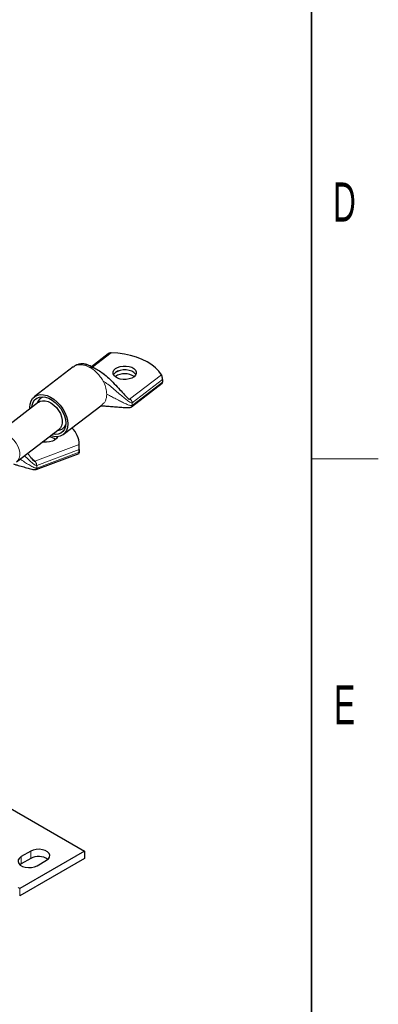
# Model space of a CAD drawing. Header units: millimetres. Extents: x 5 to 418, y 2 to 292.
# Tile 19 of 20: x 382 to 414, y 53 to 142. Entities that reach past the tile are written whole.
import ezdxf

# ---------------------------------------------------------------- set-up
doc = ezdxf.new("R2010")
doc.units = ezdxf.units.MM
doc.layers.add('SLD-0', color=7, linetype='Continuous')
doc.styles.add('SLDTEXTSTYLE0', font='TXT', dxfattribs={"width": 0.605})

msp = doc.modelspace()

# ---------------------------------------------------------------- linework, layer by layer
at = {"color": 7, "linetype": 'Continuous', "lineweight": 25}
for p, q in [((389.8052, 111.667), (388.2979, 110.5123)), ((386.6722, 110.488), (383.1817, 107.8139)), ((386.7425, 110.5222), (386.6791, 110.4786)), ((389.4377, 109.8384), (389.3917, 109.8717)), ((390.439, 109.6318), (390.4216, 109.6181)), ((394.6699, 109.3603), (394.6699, 109.1263)), ((391.8933, 106.913), (394.6475, 109.023)), ((383.5527, 107.3297), (380.0532, 104.6488)), ((385.7724, 104.4322), (389.2629, 107.1063)), ((381.5961, 102.0013), (385.4014, 104.9165)), ((387.2106, 102.8926), (387.2106, 103.5948)), ((383.3402, 101.3075), (387.2011, 102.755)), ((387.1891, 103.0933), (387.1891, 102.8593)), ((387.2094, 102.8301), (387.2042, 102.7679)), ((387.2094, 102.8301), (387.2106, 102.8926)), ((375.3547, 74.2568), (387.6671, 67.149)), ((387.6671, 67.149), (381.8688, 63.8018)), ((382.8588, 67.149), (382.0103, 66.6592)), ((387.6671, 67.149), (387.6671, 66.4958)), ((387.6671, 66.4958), (381.8688, 63.1485)), ((382.8588, 66.4958), (382.0103, 66.006)), ((383.4245, 65.8428), (384.273, 66.3326)), ((382.0103, 66.006), (381.8928, 65.9244))]:
    msp.add_line(p, q, dxfattribs=at)
at = {"color": 7, "linetype": 'Continuous', "lineweight": 18}
for p, q in [((388.4014, 110.4645), (390.0739, 111.7458)), ((394.5676, 109.791), (391.7189, 107.6087)), ((391.9479, 107.275), (394.6699, 109.3603)), ((389.4013, 109.1094), (389.3438, 109.2208)), ((394.6699, 109.1263), (391.9479, 107.041)), ((391.5994, 107.6607), (391.7189, 107.6087)), ((391.9354, 107.3567), (391.9479, 107.275)), ((391.9479, 107.275), (391.9479, 107.041)), ((387.2094, 103.5324), (383.2396, 102.0441)), ((382.8927, 102.3525), (383.2396, 102.0441)), ((383.3957, 101.6712), (387.1891, 103.0933)), ((387.1891, 102.8593), (383.3957, 101.4372)), ((383.3872, 101.755), (383.3957, 101.6712)), ((383.3957, 101.6712), (383.3957, 101.4372)), ((382.8588, 67.149), (382.8588, 66.4958)), ((382.0103, 66.6592), (382.0103, 66.006)), ((381.7274, 63.8834), (381.8688, 63.8018)), ((381.8688, 63.8018), (381.8688, 63.1485))]:
    msp.add_line(p, q, dxfattribs=at)
at = {"color": 7, "linetype": 'Continuous', "lineweight": 25, "flags": 128}
for points in [[(394.5676, 109.791), (394.3421, 110.1103), (394.0522, 110.4118), (393.7022, 110.6911), (393.2969, 110.9444), (392.8423, 111.168), (392.3447, 111.3586), (391.8112, 111.5137), (391.2496, 111.631), (390.6677, 111.7087), (390.0739, 111.7458)], [(390.439, 110.334), (390.6311, 110.4469), (390.8673, 110.5272), (391.1314, 110.5695), (391.4055, 110.5709), (391.6709, 110.5313), (391.9095, 110.4533), (392.105, 110.3424), (392.2441, 110.2061), (392.3173, 110.0536), (392.3197, 109.8954), (392.2511, 109.7422), (392.1161, 109.6045), (391.924, 109.4916), (391.6878, 109.4113), (391.4237, 109.369), (391.1496, 109.3676), (390.8842, 109.4072), (390.6456, 109.4852), (390.4501, 109.5961), (390.311, 109.7324), (390.2378, 109.8849), (390.2354, 110.0431), (390.304, 110.1963), (390.439, 110.334)], [(392.2828, 109.7941), (392.2441, 109.8558), (392.105, 109.9921), (391.9095, 110.103), (391.6709, 110.181), (391.4055, 110.2206), (391.1314, 110.2192), (390.8673, 110.1769), (390.6311, 110.0966), (390.439, 109.9837)], [(392.2823, 109.7933), (392.2441, 109.8542), (392.105, 109.9905), (391.9095, 110.1014), (391.6709, 110.1793), (391.4055, 110.219), (391.1314, 110.2176), (390.8673, 110.1753), (390.6311, 110.095), (390.439, 109.9821)], [(390.439, 109.9837), (390.304, 109.846), (390.2723, 109.7941)], [(390.439, 109.9821), (390.304, 109.8444), (390.2728, 109.7933)], [(382.7802, 106.738), (382.7759, 106.8631), (382.8049, 107.1701), (382.8908, 107.4414), (383.0307, 107.6678), (383.2199, 107.8417), (383.4519, 107.957), (383.7188, 108.0098), (384.0115, 107.9984), (384.3201, 107.9232), (384.634, 107.7866), (384.9426, 107.5934), (385.2353, 107.3501), (385.5022, 107.0651), (385.7342, 106.7479), (385.9233, 106.4095), (386.0633, 106.0613), (386.1492, 105.7153), (386.1781, 105.3831), (386.1492, 105.0761), (386.0633, 104.8048), (385.9233, 104.5783), (385.7342, 104.4045), (385.5022, 104.2892), (385.2353, 104.2363), (384.9426, 104.2477), (384.634, 104.323), (384.629, 104.3247)], [(382.9582, 106.8743), (382.9849, 107.0757), (383.0714, 107.3298), (383.212, 107.5376), (383.4012, 107.691), (383.6318, 107.7841), (383.8948, 107.8135), (384.1802, 107.7778), (384.477, 107.6786), (384.7738, 107.5196), (385.0593, 107.3069), (385.3223, 107.0488), (385.5528, 106.755), (385.742, 106.437), (385.8826, 106.1069), (385.9692, 105.7774), (385.9984, 105.4613), (385.9692, 105.1705), (385.8826, 104.9164), (385.742, 104.7086), (385.5528, 104.5552), (385.3223, 104.462), (385.0593, 104.4327), (384.807, 104.4611)], [(383.5527, 107.3297), (383.6912, 107.4109), (383.9084, 107.467), (384.1523, 107.4603), (384.4113, 107.391), (384.6734, 107.2625), (384.9264, 107.0806), (385.1583, 106.854), (385.3583, 106.5932), (385.5172, 106.3105), (385.6274, 106.019), (385.6838, 105.7323), (385.6838, 105.4639), (385.6274, 105.2264), (385.5172, 105.0307), (385.4014, 104.9165)], [(385.2555, 104.238), (385.2504, 104.2234), (385.1589, 104.0743), (385.0037, 103.9438), (384.7952, 103.8411), (384.5478, 103.773), (384.2783, 103.7441), (384.0051, 103.7565), (383.9068, 103.7715)], [(385.2282, 104.1735), (385.222, 104.1848), (385.1903, 104.2339)], [(385.2286, 104.1743), (385.222, 104.1865), (385.1914, 104.2339)], [(384.273, 66.3326), (384.4436, 66.4642), (384.543, 66.6181), (384.5634, 66.782), (384.5029, 66.9426), (384.3664, 67.0868), (384.1652, 67.203), (383.9154, 67.2817), (383.6372, 67.3167), (383.3533, 67.3049), (383.0867, 67.2475), (382.8588, 67.149)], [(382.0103, 66.6592), (381.8397, 66.5277), (381.7402, 66.3737), (381.7199, 66.2098), (381.7804, 66.0493), (381.9168, 65.905), (382.1181, 65.7889), (382.3679, 65.7101), (382.646, 65.6752), (382.9299, 65.6869), (383.1966, 65.7443), (383.4245, 65.8428)]]:
    msp.add_lwpolyline(points, dxfattribs=at)
at = {"color": 7, "linetype": 'Continuous', "lineweight": 18, "flags": 128}
msp.add_lwpolyline([(380.0624, 104.5464), (380.1031, 104.5518), (380.347, 104.5451), (380.606, 104.4758), (380.8681, 104.3473), (381.1211, 104.1654), (381.353, 103.9388), (381.553, 103.6781), (381.7119, 103.3953), (381.8221, 103.1038), (381.8785, 102.8171), (381.8785, 102.5487), (381.8221, 102.3112), (381.7119, 102.1155), (381.5957, 102.001)], dxfattribs=at)
at = {"color": 7, "linetype": 'Continuous', "lineweight": 18}
msp.add_arc((387.1084, 108.558), 2.1569, 63.394352, 69.585882, dxfattribs=at)
at = {"color": 7, "linetype": 'Continuous', "lineweight": 25}
for centre, radius, start, end in [((391.276, 108.3619), 1.5209, 55.684243, 123.390721), ((384.1598, 107.0219), 0.7705, 93.218577, 164.666519), ((385.2623, 105.5827), 0.7704, 270.238316, 341.697565), ((385.1322, 103.5104), 2.0773, 0.604612, 46.943209), ((384.3437, 103.0084), 1.2333, 53.384267, 82.414166), ((383.5585, 65.2128), 1.4614, 55.297885, 118.60389)]:
    msp.add_arc(centre, radius, start, end, dxfattribs=at)
for points, knots in [([(390.0739, 111.7458), (390.026, 111.7425), (389.9317, 111.7358), (389.8375, 111.6991), (389.8069, 111.6677), (389.8057, 111.6664)], [0, 0, 0, 0, 0.4980329, 0.9800986, 1, 1, 1, 1]), ([(387.7146, 110.7486), (387.6416, 110.7567), (387.4797, 110.7748), (387.2383, 110.7495), (387.0415, 110.695), (386.9183, 110.6425), (386.8123, 110.586), (386.7596, 110.5497), (386.7347, 110.5326)], [0, 0, 0, 0, 0.2547103, 0.5650417, 0.7003942, 0.8154283, 0.9128068, 1, 1, 1, 1]), ([(388.6346, 110.3395), (388.5513, 110.3853), (388.327, 110.5088), (388.0458, 110.6318), (387.838, 110.7107), (387.7565, 110.7386), (387.7273, 110.7456), (387.7153, 110.7485)], [0, 0, 0, 0, 0.2684219, 0.7234243, 0.8916097, 0.9552052, 1, 1, 1, 1]), ([(388.0744, 110.4865), (388.2134, 110.4685), (388.5182, 110.4289), (388.9394, 110.2026), (389.3979, 109.8849), (389.8723, 109.4692), (390.3662, 108.9768), (390.8268, 108.4765), (391.1795, 108.081), (391.4159, 107.8274), (391.5473, 107.6986), (391.6372, 107.6242), (391.689, 107.6024), (391.7093, 107.6031), (391.7159, 107.6069), (391.7189, 107.6087)], [0, 0, 0, 0, 0.0781591, 0.1714186, 0.2791858, 0.4190541, 0.5640356, 0.7218879, 0.857226, 0.9114767, 0.9541996, 0.9837127, 0.9942303, 0.9973255, 1, 1, 1, 1]), ([(394.6699, 109.3603), (394.6691, 109.3844), (394.6676, 109.4323), (394.6562, 109.5173), (394.638, 109.6069), (394.6105, 109.7011), (394.585, 109.7608), (394.5695, 109.7877), (394.5676, 109.791)], [0, 0, 0, 0, 0.16254147, 0.32450404, 0.49984471, 0.71179528, 0.96472267, 1, 1, 1, 1]), ([(394.647, 109.0236), (394.6524, 109.03), (394.6637, 109.0434), (394.6694, 109.0874), (394.6698, 109.1195), (394.6699, 109.1263)], [0, 0, 0, 0, 0.4235618, 0.8778129, 1, 1, 1, 1]), ([(389.1183, 107.0138), (389.118, 107.0126), (389.1174, 107.0097), (389.1425, 107.0082), (389.2033, 107.0063), (389.3716, 107.0015), (389.7003, 106.9847), (390.1345, 106.9514), (390.631, 106.9095), (391.1273, 106.8699), (391.5152, 106.8497), (391.7472, 106.8637), (391.843, 106.8836), (391.8778, 106.904), (391.8933, 106.913)], [0, 0, 0, 0, 0.0256288, 0.0601902, 0.0906159, 0.1469706, 0.2649704, 0.4126259, 0.5817156, 0.7540256, 0.9049096, 0.9610049, 0.9825905, 1, 1, 1, 1]), ([(387.1891, 103.0933), (387.1893, 103.1174), (387.1899, 103.1655), (387.1938, 103.2512), (387.199, 103.3422), (387.2049, 103.4386), (387.2082, 103.5005), (387.2093, 103.5289), (387.2094, 103.5324)], [0, 0, 0, 0, 0.1625415, 0.324504, 0.4998447, 0.7117953, 0.9647227, 1, 1, 1, 1]), ([(382.5811, 102.7559), (382.6391, 102.6782), (382.7515, 102.5278), (382.91, 102.3273), (383.0455, 102.1712), (383.1415, 102.0779), (383.2012, 102.0448), (383.2265, 102.0408), (383.2355, 102.0431), (383.2396, 102.0441)], [0, 0, 0, 0, 0.2883542, 0.5587627, 0.7717116, 0.9188172, 0.9712415, 0.9866692, 1, 1, 1, 1]), ([(387.1993, 102.7605), (387.1984, 102.7583), (387.1958, 102.7519), (387.1915, 102.7786), (387.1892, 102.8202), (387.1891, 102.8524), (387.1891, 102.8593)], [0, 0, 0, 0, 0.1828994, 0.5416784, 0.90285, 1, 1, 1, 1]), ([(381.3023, 101.804), (381.4073, 101.7749), (381.6794, 101.6997), (382.1173, 101.5697), (382.5975, 101.4317), (382.9677, 101.3341), (383.193, 101.2985), (383.2872, 101.2946), (383.324, 101.3036), (383.3402, 101.3075)], [0, 0, 0, 0, 0.1549731, 0.4013606, 0.6519529, 0.8672824, 0.9464191, 0.9764951, 1, 1, 1, 1])]:
    msp.add_open_spline(points, degree=3, knots=knots, dxfattribs=at)
at = {"color": 7, "linetype": 'Continuous', "lineweight": 18}
for points, knots in [([(387.8607, 110.5794), (387.7366, 110.6175), (387.4883, 110.6936), (387.1438, 110.6887), (386.8887, 110.6323), (386.7749, 110.5466), (386.7425, 110.5222)], [0, 0, 0, 0, 0.2942509, 0.5885019, 0.8827528, 1, 1, 1, 1]), ([(387.7088, 110.7329), (387.7238, 110.7371), (387.7694, 110.7499), (387.824, 110.648), (387.8607, 110.5794)], [0, 0, 0, 0, 0.3271641, 1, 1, 1, 1]), ([(391.9479, 107.275), (391.9414, 107.2716), (391.9266, 107.2637), (391.8934, 107.2649), (391.825, 107.2844), (391.662, 107.3772), (391.407, 107.5703), (391.0662, 107.8531), (390.6694, 108.1944), (390.2322, 108.5645), (389.7961, 108.9251), (389.4832, 109.1297), (389.3438, 109.2208)], [0, 0, 0, 0, 0.0070991, 0.0161411, 0.0348424, 0.0819148, 0.2037604, 0.3426684, 0.4976105, 0.686255, 0.8602833, 1, 1, 1, 1]), ([(389.2583, 107.1119), (389.3091, 107.1522), (389.4284, 107.2467), (389.5569, 107.4625), (389.6514, 107.7366), (389.6629, 107.9503), (389.6687, 108.0571)], [0, 0, 0, 0, 0.1981884, 0.465459, 0.7327295, 1, 1, 1, 1]), ([(391.9479, 107.041), (391.9399, 107.0366), (391.9218, 107.0267), (391.8878, 107.024), (391.8203, 107.0276), (391.658, 107.0692), (391.3985, 107.1739), (391.0616, 107.3326), (390.6844, 107.525), (390.2981, 107.7296), (389.9355, 107.9257), (389.751, 108.0166), (389.6687, 108.0571)], [0, 0, 0, 0, 0.0104671, 0.023728, 0.0399997, 0.0899986, 0.2145276, 0.3535562, 0.5069635, 0.6923344, 0.8625907, 1, 1, 1, 1]), ([(391.9479, 107.041), (391.945, 107.0111), (391.9399, 106.9572), (391.9058, 106.9283), (391.8907, 106.9154)], [0, 0, 0, 0, 0.5550834, 1, 1, 1, 1]), ([(383.3957, 101.4372), (383.3851, 101.4347), (383.3608, 101.4291), (383.3191, 101.4341), (383.2384, 101.4528), (383.0521, 101.5298), (382.762, 101.6906), (382.3884, 101.9215), (382.0984, 102.1101), (381.9359, 102.2173), (381.9049, 102.2378)], [0, 0, 0, 0, 0.0192706, 0.043685, 0.0736423, 0.165694, 0.3949608, 0.6509224, 0.9333564, 1, 1, 1, 1]), ([(383.3957, 101.6712), (383.3869, 101.6693), (383.3669, 101.665), (383.3251, 101.6738), (383.2421, 101.7087), (383.0524, 101.8374), (382.7652, 102.0861), (382.4919, 102.3424), (382.3305, 102.5005), (382.2941, 102.536)], [0, 0, 0, 0, 0.0185354, 0.0421439, 0.0909725, 0.2138771, 0.5320123, 0.8946966, 1, 1, 1, 1])]:
    msp.add_open_spline(points, degree=3, knots=knots, dxfattribs=at)
for points in [[(389.3438, 109.2208), (389.2641, 109.3539), (389.1046, 109.6201), (388.7928, 109.973), (388.4464, 110.2764), (388.1984, 110.4165), (388.0744, 110.4865)], [(389.6687, 108.0571), (389.6568, 108.228), (389.6332, 108.5699), (389.4786, 108.9296), (389.4013, 109.1094)], [(391.7189, 107.6087), (391.7426, 107.5962), (391.7899, 107.5713), (391.8538, 107.5093), (391.9063, 107.4359), (391.9257, 107.3831), (391.9354, 107.3567)], [(383.2396, 102.0441), (383.2558, 102.0276), (383.288, 101.9946), (383.3316, 101.9216), (383.3674, 101.8392), (383.3806, 101.7831), (383.3872, 101.755)], [(383.3957, 101.4372), (383.3934, 101.4086), (383.3887, 101.3514), (383.3526, 101.3061), (383.301, 101.2979), (383.2601, 101.3272), (383.2396, 101.3419)]]:
    msp.add_open_spline(points, degree=3, dxfattribs=at)
at = {"layer": 'SLD-0', "lineweight": 35}
msp.add_line((408, 12), (408, 282.5), dxfattribs=at)
at = {"layer": 'SLD-0', "lineweight": 18}
msp.add_line((408, 102.25), (414, 102.25), dxfattribs=at)

# ---------------------------------------------------------------- texts
at = {"layer": 'SLD-0', "char_height": 3.5, "attachment_point": 2, "style": 'SLDTEXTSTYLE0'}
for s, insert in [('D', (410.9597, 127.0011)), ('E', (410.9816, 82.0011))]:
    msp.add_mtext(s, dxfattribs=dict(at, insert=insert))

doc.saveas('drawing.dxf')
